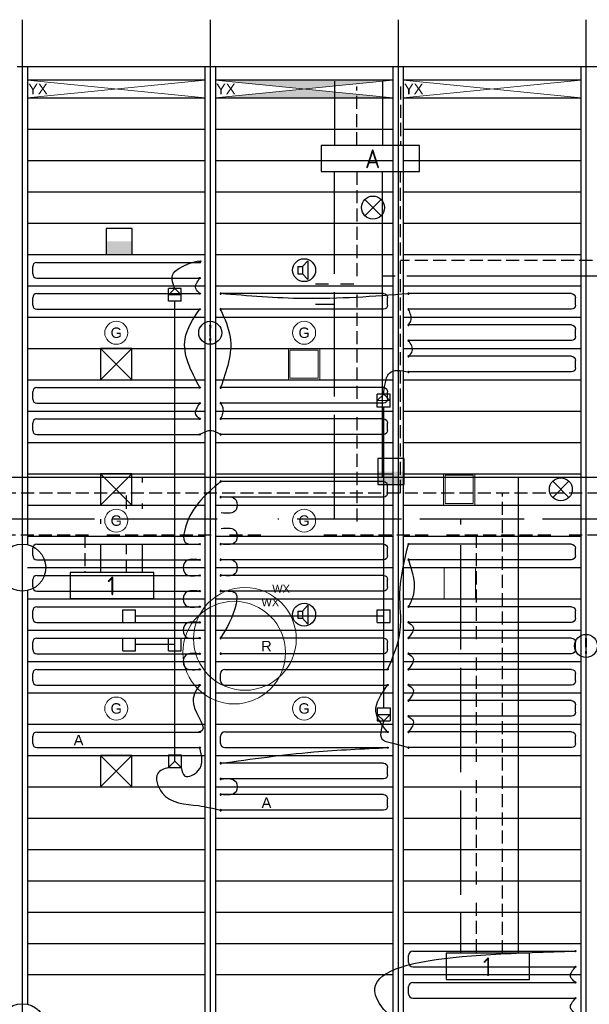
# Model space of a CAD drawing. Extents: x 51386 to 741080, y -643930 to -279818.
# Tile 4 of 34: x 335525 to 340982, y -323145 to -313711. Entities that reach past the tile are written whole.
import ezdxf

# ---------------------------------------------------------------- set-up
doc = ezdxf.new("R2010")
doc.units = 0
doc.header["$LTSCALE"] = 25
for name, pattern in [('2322105', [47, 40, -7]), ('2322106', [47, 5, -2, 5, -2, 5, -2, 5, -2, 5, -2, 5, -7]), ('2322107', [2000, 1000, 1000]), ('2322108', [7, 5, -2])]:
    doc.linetypes.add(name, pattern=pattern)
doc.layers.get('0').update_dxf_attribs({"linetype": 'CONTINUOUS'})
for name, color, linetype in [('0010CL', 2, 'CONTINUOUS'), ('60', 7, 'CONTINUOUS'), ('KP-bandraster', 5, 'CONTINUOUS'), ('KP-koppelingen', 6, 'CONTINUOUS'), ('KP-leidingen(aanvoer)', 5, 'CONTINUOUS'), ('KP-leidingen(retour)', 1, 'CONTINUOUS'), ('KP-Lucht aanvoer', 6, 'CONTINUOUS'), ('KP-Melders', 3, 'CONTINUOUS'), ('KP-Oppervlak', 3, 'CONTINUOUS'), ('KP-panelen', 1, 'CONTINUOUS'), ('KP-registers', 4, 'CONTINUOUS'), ('KP-slangen', 7, 'CONTINUOUS'), ('KP-tekst', 7, 'CONTINUOUS'), ('SYM-W', 7, 'CONTINUOUS'), ('Thermostaat', 160, 'CONTINUOUS'), ('WL5501--', 130, 'CONTINUOUS'), ('WL5502--', 130, 'CONTINUOUS'), ('WL561---_AANVOER', 10, 'CONTINUOUS'), ('WL561---_RETOUR', 10, 'CONTINUOUS')]:
    doc.layers.add(name, color=color, linetype=linetype)
doc.layers.add('KP-Lucht retour', color=3, linetype='CONTINUOUS', lineweight=18)
doc.layers.add('KP-Verlichting', color=2, linetype='CONTINUOUS', lineweight=18)
doc.styles.add('arial', font='ARIAL.TTF')
doc.styles.add('BURO-018', font='ISO96.shx', dxfattribs={"height": 90})
doc.styles.add('ISO', font='ISO.SHX')

# ---------------------------------------------------------------- blocks, each defined once
blk = doc.blocks.new('Register A')
at = {"layer": 'KP-registers', "linetype": 'Continuous'}
for p, q in [((90, 225), (1644, 225)), ((50, 115), (50, 185)), ((90, 75), (1644, 75))]:
    blk.add_line(p, q, dxfattribs=at)
for centre in [(1650, 225), (1650, 75)]:
    blk.add_circle(centre, 6, dxfattribs=at)
for centre, start, end in [((90, 185), 90, 180), ((90, 115), 180, 270)]:
    blk.add_arc(centre, 40, start, end, dxfattribs=at)
blk = doc.blocks.new('SW30485012')
at = {"color": 0, "linetype": 'Continuous'}
for p, q in [((-2.5, 2.5), (-2.5, -2.5)), ((2.5, 2.5), (-2.5, 2.5)), ((2.5, -2.5), (2.5, 2.5)), ((-2.5, -2.5), (2.5, -2.5))]:
    blk.add_line(p, q, dxfattribs=at)
blk.add_solid([(-2.5, 0), (2.5, 0), (-2.5, -2.5), (2.5, -2.5)], dxfattribs=at)
at = {"color": 0, "linetype": 'Continuous', "style": 'BURO-018', "flags": 1}
blk.add_attdef('W_ID', (0, 0), '', height=1.8, dxfattribs=at)

msp = doc.modelspace()

# ---------------------------------------------------------------- hatches: boundary and pattern name
at = {"layer": 'KP-Verlichting', "linetype": 'Continuous'}
h = msp.add_hatch(color=256, dxfattribs=at)
h.dxf.hatch_style = 1
h.paths.add_polyline_path([(339099.9, -314291), (337399.9, -314291), (338249.9, -314376)])
h.paths.add_polyline_path([(338249.9, -314376), (337399.9, -314461), (339099.9, -314461)])
h.paths.add_polyline_path([(338794.2, -314504.4), (339240.4, -314504.4), (339240.4, -314202.8), (338794.2, -314202.8)], flags=9)
h = msp.add_hatch(color=256, dxfattribs=at)
h.dxf.hatch_style = 1
h.paths.add_polyline_path([(337399.9, -314291), (338249.9, -314376), (339099.9, -314291)])
h.paths.add_polyline_path([(339099.9, -314461), (338249.9, -314376), (337399.9, -314461)])

# ---------------------------------------------------------------- linework, layer by layer
at = {"layer": '0010CL', "linetype": 'Continuous'}
for p, q in [((335549.9, -313711), (335549.9, -323827.4)), ((337349.9, -313711), (337349.9, -324316.5)), ((339149.9, -313711), (339149.9, -324775.6)), ((340949.9, -313711), (340949.9, -325153.1))]:
    msp.add_line(p, q, dxfattribs=at)
at = {"layer": '60', "color": 2, "linetype": 'Continuous'}
msp.add_lwpolyline([(338414.2, -315165), (339353.8, -315165), (339353.8, -314915), (338414.2, -314915)], close=True, dxfattribs=at)
at = {"layer": 'KP-bandraster', "linetype": 'Continuous'}
for p, q in [((335599.9, -314161), (335599.9, -318741.6)), ((337299.9, -314161), (337299.9, -324302.9)), ((337399.9, -314161), (337399.9, -324329.2)), ((339099.9, -314161), (339099.9, -324762.8)), ((339199.9, -314161), (339199.9, -324786)), ((340900, -314161), (340900, -325142.6)), ((335599.9, -319180.4), (335599.9, -323144.9))]:
    msp.add_line(p, q, dxfattribs=at)
for centre in [(335549.9, -318961), (335549.9, -323364.3)]:
    msp.add_circle(centre, 225, dxfattribs=at)
at = {"layer": 'KP-koppelingen', "linetype": 'Continuous'}
for p, q in [((336949.4, -316408.7), (336949.4, -316287.1)), ((337071.1, -316287.1), (336949.4, -316287.1)), ((336949.4, -316347.9), (337010.2, -316287.1)), ((337010.2, -316287.1), (337071, -316347.9)), ((337071, -316408.7), (337071.1, -316287.1)), ((337071, -316347.9), (336949.4, -316347.9)), ((337071, -316408.7), (336949.4, -316408.7)), ((338950.9, -317422.1), (338951, -317300.4)), ((339072.6, -317300.5), (338951, -317300.4)), ((338951, -317361.2), (339011.8, -317300.4)), ((339072.6, -317361.3), (338951, -317361.2)), ((339011.8, -317300.4), (339072.6, -317361.3)), ((339072.6, -317422.1), (339072.6, -317300.5)), ((339072.6, -317422.1), (338950.9, -317422.1)), ((336512.2, -319487.3), (336512.2, -319365.7)), ((336512.2, -319365.7), (336633.8, -319365.7)), ((336633.8, -319487.3), (336633.8, -319365.7)), ((338950.9, -319487.3), (338950.9, -319365.7)), ((338950.9, -319365.7), (339072.6, -319365.7)), ((339072.6, -319487.3), (339072.6, -319365.7)), ((336512.2, -319487.3), (336633.8, -319487.3)), ((338950.9, -319487.3), (339072.6, -319487.3)), ((336512.1, -319759.1), (336512.2, -319637.5)), ((336512.2, -319637.5), (336633.8, -319637.5)), ((336633.8, -319759.1), (336633.8, -319637.5)), ((336949.4, -319758.9), (336949.4, -319637.3)), ((336949.4, -319637.3), (337071, -319637.3)), ((337071, -319759), (337071, -319637.3)), ((336512.1, -319759.1), (336633.8, -319759.1)), ((336949.4, -319758.9), (337071, -319759)), ((338950.9, -320305.9), (339072.6, -320305.9)), ((338950.9, -320305.9), (338950.9, -320427.5)), ((338950.9, -320366.7), (339072.6, -320366.7)), ((339011.8, -320427.5), (338950.9, -320366.7)), ((339072.6, -320366.7), (339011.8, -320427.5)), ((339072.6, -320305.9), (339072.6, -320427.6)), ((338950.9, -320427.5), (339072.6, -320427.6)), ((336949.4, -320753.9), (337071, -320753.9)), ((336949.4, -320753.9), (336949.4, -320875.5)), ((337010.2, -320814.7), (337010.2, -320753.9)), ((337071, -320753.9), (337071, -320875.5)), ((337010.2, -320814.7), (336949.4, -320875.5)), ((337071, -320875.6), (337010.2, -320814.7)), ((336949.4, -320875.5), (337071, -320875.5))]:
    msp.add_line(p, q, dxfattribs=at)
at = {"layer": 'KP-leidingen(aanvoer)', "linetype": 'Continuous'}
for p, q in [((337010.2, -320753.9), (337010.2, -316408.7)), ((337010.2, -319698.1), (336633.8, -319698.1))]:
    msp.add_line(p, q, dxfattribs=at)
at = {"layer": 'KP-leidingen(retour)', "linetype": 'Continuous'}
for p, q in [((339011.8, -320305.9), (339011.8, -317422.1)), ((339011.8, -319426.6), (336633.8, -319426.3))]:
    msp.add_line(p, q, dxfattribs=at)
at = {"layer": 'KP-Lucht aanvoer', "linetype": 'Continuous'}
for p, q in [((336300.1, -316861), (336300, -317161)), ((336300, -317161), (336599.8, -316861)), ((336599.8, -316861), (336300.1, -316861)), ((336300.1, -316861), (336600, -317161)), ((336600, -317161), (336599.8, -316861)), ((336300, -317161), (336600, -317161)), ((336300.1, -318061.1), (336299.9, -318361.1)), ((336299.9, -318361.1), (336599.8, -318061.1)), ((336599.8, -318061.1), (336300.1, -318061.1)), ((336300.1, -318061.1), (336599.9, -318361.1)), ((336599.9, -318361.1), (336599.8, -318061.1)), ((336299.9, -318361.1), (336599.9, -318361.1)), ((336299.8, -320761), (336299.7, -321061)), ((336299.7, -321061), (336599.5, -320761)), ((336599.5, -320761), (336299.8, -320761)), ((336299.8, -320761), (336599.7, -321061)), ((336599.7, -321061), (336599.5, -320761)), ((336299.7, -321061), (336599.7, -321061))]:
    msp.add_line(p, q, dxfattribs=at)
at = {"layer": 'KP-Lucht retour', "linetype": 'Continuous'}
for p, q in [((338099, -316861), (338399, -316861)), ((338099.1, -317161), (338099, -316861)), ((338114.1, -317146), (338114, -316876)), ((338114, -316876), (338384, -316876)), ((338384, -316876), (338383.9, -317146)), ((338399, -316861), (338398.8, -317161)), ((338398.8, -317161), (338099.1, -317161)), ((338114.1, -317146), (338383.9, -317146)), ((339584.6, -318061), (339884.6, -318061)), ((339584.7, -318361), (339584.6, -318061)), ((339599.6, -318076), (339869.6, -318076)), ((339599.7, -318346), (339599.6, -318076)), ((339869.6, -318076), (339869.4, -318346)), ((339884.6, -318061), (339884.4, -318361)), ((339884.4, -318361), (339584.7, -318361)), ((339599.7, -318346), (339869.4, -318346)), ((339591.5, -318961), (339891.5, -318961)), ((339591.6, -319261), (339591.5, -318961)), ((339891.5, -318961), (339891.3, -319261)), ((339891.3, -319261), (339591.6, -319261))]:
    msp.add_line(p, q, dxfattribs=at)
at = {"layer": 'KP-Melders', "linetype": 'Continuous'}
for p, q in [((338831.1, -315588.8), (338986.7, -315433.2)), ((338831.1, -315433.2), (338986.7, -315588.8)), ((338233.1, -316076.6), (338285.1, -316021.2)), ((338285.1, -316021.2), (338285.1, -316201.9)), ((338190.1, -316076.6), (338233.1, -316076.6)), ((338190.1, -316076.6), (338190.1, -316146.6)), ((338233.1, -316076.6), (338233.1, -316146.6)), ((338190.1, -316146.6), (338233.1, -316146.6)), ((338190.1, -316146.6), (338233.1, -316146.6)), ((338233.1, -316146.6), (338285.1, -316201.9)), ((340631.1, -318288.8), (340786.7, -318133.2)), ((340631.1, -318133.2), (340786.7, -318288.8)), ((338233.1, -319376.6), (338285.1, -319321.2)), ((338285.1, -319321.2), (338285.1, -319501.9)), ((338190.1, -319376.6), (338233.1, -319376.6)), ((338190.1, -319376.6), (338190.1, -319446.6)), ((338233.1, -319376.6), (338233.1, -319446.6)), ((338190.1, -319446.6), (338233.1, -319446.6)), ((338190.1, -319446.6), (338233.1, -319446.6)), ((338233.1, -319446.6), (338285.1, -319501.9))]:
    msp.add_line(p, q, dxfattribs=at)
for centre in [(338908.9, -315511), (338249.9, -316111), (337349.9, -316711), (340708.9, -318211), (338249.9, -319411), (340950, -319711)]:
    msp.add_circle(centre, 110, dxfattribs=at)
at = {"layer": 'KP-Oppervlak', "linetype": 'Continuous'}
msp.add_line((335499.9, -314161), (346400.1, -314161), dxfattribs=at)
at = {"layer": 'KP-panelen', "linetype": 'Continuous'}
for p, q in [((337299.9, -314291), (335599.9, -314291)), ((339099.9, -314291), (337399.9, -314291)), ((340899.9, -314291), (339199.9, -314291)), ((335599.9, -314461), (337299.9, -314461)), ((337399.9, -314461), (339099.9, -314461)), ((339199.9, -314461), (340899.9, -314461)), ((335599.9, -314761), (337299.9, -314761)), ((337399.9, -314761), (339099.9, -314761)), ((339199.9, -314761), (340899.9, -314761)), ((335599.9, -315061), (337299.9, -315061)), ((337399.9, -315061), (339099.9, -315061)), ((339199.9, -315061), (340899.9, -315061)), ((335599.9, -315361), (337299.9, -315361)), ((337399.9, -315361), (339099.9, -315361)), ((339199.9, -315361), (340899.9, -315361)), ((335599.9, -315661), (337299.9, -315661)), ((337399.9, -315661), (339099.9, -315661)), ((339199.9, -315661), (340899.9, -315661)), ((335599.9, -315961), (337299.9, -315961)), ((337399.9, -315961), (339099.9, -315961)), ((339199.9, -315961), (340899.9, -315961)), ((335599.9, -316261), (337299.9, -316261)), ((337399.9, -316261), (339099.9, -316261)), ((339199.9, -316261), (340899.9, -316261)), ((335599.9, -316561), (337299.9, -316561)), ((337399.9, -316561), (339099.9, -316561)), ((339199.9, -316561), (340899.9, -316561)), ((335599.9, -316861), (337299.9, -316861)), ((337399.9, -316861), (339099.9, -316861)), ((339199.9, -316861), (340899.9, -316861)), ((335599.9, -317161), (337299.9, -317161)), ((337399.9, -317161), (339099.9, -317161)), ((339199.9, -317161), (340899.9, -317161)), ((335599.9, -317461), (337299.9, -317461)), ((337399.9, -317461), (339099.9, -317461)), ((339199.9, -317461), (340899.9, -317461)), ((335599.9, -317761), (337299.9, -317761)), ((337399.9, -317761), (339099.9, -317761)), ((339199.9, -317761), (340899.9, -317761)), ((335599.9, -318061), (337299.9, -318061)), ((337399.9, -318061), (339099.9, -318061)), ((339199.9, -318061), (340899.9, -318061)), ((335599.9, -318361), (337299.9, -318361)), ((337399.9, -318361), (339099.9, -318361)), ((339199.9, -318361), (340899.9, -318361)), ((335599.9, -318661), (337299.9, -318661)), ((337399.9, -318661), (339099.9, -318661)), ((339199.9, -318661), (340899.9, -318661)), ((335599.9, -318961), (337299.9, -318961)), ((337399.9, -318961), (339099.9, -318961)), ((339199.9, -318961), (340899.9, -318961)), ((335599.9, -319261), (337299.9, -319261)), ((337399.9, -319261), (339099.9, -319261)), ((339199.9, -319261), (340899.9, -319261)), ((335599.9, -319561), (337299.9, -319561)), ((337399.9, -319561), (339099.9, -319561)), ((339199.9, -319561), (340899.9, -319561)), ((335599.9, -319861), (337299.9, -319861)), ((337399.9, -319861), (339099.9, -319861)), ((339199.9, -319861), (340899.9, -319861)), ((335599.9, -320161), (337299.9, -320161)), ((337399.9, -320161), (339099.9, -320161)), ((339199.9, -320161), (340899.9, -320161)), ((335599.9, -320461), (337299.9, -320461)), ((337399.9, -320461), (339099.9, -320461)), ((339199.9, -320461), (340899.9, -320461)), ((335599.9, -320761), (337299.9, -320761)), ((337399.9, -320761), (339099.9, -320761)), ((339199.9, -320761), (340899.9, -320761)), ((335599.9, -321061), (337299.9, -321061)), ((337399.9, -321061), (339099.9, -321061)), ((339199.9, -321061), (340899.9, -321061)), ((335599.9, -321361), (337299.9, -321361)), ((337399.9, -321361), (339099.9, -321361)), ((339199.9, -321361), (340899.9, -321361)), ((335599.9, -321661), (337299.9, -321661)), ((337399.9, -321661), (339099.9, -321661)), ((339199.9, -321661), (340899.9, -321661)), ((335599.9, -321961), (337299.9, -321961)), ((337399.9, -321961), (339099.9, -321961)), ((339199.9, -321961), (340899.9, -321961)), ((335599.9, -322261), (337299.9, -322261)), ((337399.9, -322261), (339099.9, -322261)), ((339199.9, -322261), (340899.9, -322261)), ((335599.9, -322561), (337299.9, -322561)), ((337399.9, -322561), (339099.9, -322561)), ((339199.9, -322561), (340899.9, -322561)), ((335599.9, -322861), (337299.9, -322861)), ((337399.9, -322861), (339099.9, -322861)), ((339199.9, -322861), (340899.9, -322861))]:
    msp.add_line(p, q, dxfattribs=at)
at = {"layer": 'KP-slangen', "linetype": 'Continuous'}
for points in [[(337010.2, -316287.1), (337014.6, -316121), (337249.9, -316036), (337249, -316036.5)], [(337250.7, -316335), (337211.7, -316285.6), (337250.7, -316186.2)], [(339249.9, -316337.6), (338246.3, -316383.3), (337448.7, -316335.3)], [(337251, -317236.5), (337108.9, -316769.8), (337249.4, -316485.5)], [(337448.9, -316488.7), (337541.2, -316753), (337449.8, -317236.6)], [(339251.3, -316635.8), (339272.1, -316595.6), (339249.9, -316486)], [(339249.9, -316935.4), (339286, -316885.5), (339251.3, -316785.6)], [(339011.8, -317300.4), (339025, -317200.4), (339066.1, -317096.9), (339251, -317086)], [(337250.7, -317535.6), (337211.8, -317492.3), (337251.1, -317386)], [(337450.9, -317386.1), (337470.4, -317430), (337450.3, -317536.4)], [(337449.2, -317686.1), (337361.2, -317649.1), (337249.7, -317686.5)], [(337449.9, -318135.7), (337102.2, -318614.9), (337102.2, -318707.7), (337243.9, -318736)], [(337455.9, -318286), (337597.7, -318314.9), (337597.7, -318407.7), (337455.9, -318436)], [(337455.9, -318586), (337597.7, -318614.9), (337597.7, -318707.7), (337455.9, -318736)], [(339049.9, -319935.7), (339170.3, -319560.3), (339168, -319211.8), (339249.9, -318735.7)], [(337243.9, -318886), (337102.2, -318914.9), (337102.2, -319007.7), (337243.9, -319036)], [(337455.9, -318886), (337597.7, -318914.9), (337597.7, -319007.7), (337455.9, -319036)], [(339249.9, -318885.7), (339293.5, -319230.4), (339249.9, -319335.7)], [(337243.9, -319186), (337102.2, -319214.9), (337102.2, -319307.7), (337243.9, -319336)], [(337455.9, -319186), (337597.7, -319214.9), (337597.7, -319307.7), (337449.9, -319635.7)], [(337243.9, -319486), (337102.2, -319514.9), (337102.2, -319607.7), (337243.9, -319636)], [(339249.9, -319485.7), (339293.5, -319530.4), (339249.9, -319635.7)], [(337243.9, -319786), (337102.2, -319814.9), (337102.2, -319907.7), (337243.9, -319936)], [(339249.9, -319785.7), (339293.5, -319830.4), (339249.9, -319935.7)], [(337249.9, -320086), (337188.4, -320265.8), (337249.9, -320536), (337249, -320536.2)], [(339049.9, -320535.7), (338937.6, -320339.8), (339049.9, -320085.7)], [(339249.9, -320085.7), (339293.5, -320130.4), (339249.9, -320235.7)], [(339011.8, -320427.5), (339008.6, -320615.5), (339061.5, -320633.7), (339250.5, -320685.7)], [(339249.9, -320385.7), (339293.5, -320430.4), (339249.9, -320535.7)], [(337071, -320875.5), (337107.5, -320957.6), (337235.8, -320905.8), (337249.9, -320686)], [(337449.9, -320835.7), (338342.7, -320727.5), (339049.9, -320685.7)], [(336949.4, -320875.5), (336847, -320933), (336889, -321118), (337237, -321241.4), (337449.9, -321285.7)], [(337455.9, -320986), (337597.7, -321014.9), (337597.7, -321107.7), (337455.9, -321136)], [(339049.9, -323236), (339002.1, -323179.8), (340849.9, -322636)], [(340849.9, -322936), (340802.1, -322879.8), (340849.9, -322786)], [(340849.9, -323236), (340802.1, -323179.8), (340849.9, -323086)]]:
    msp.add_spline(points, degree=3, dxfattribs=at)
at = {"layer": 'KP-Verlichting', "linetype": 'Continuous'}
for p, q in [((335599.9, -314461), (337299.9, -314291)), ((335599.9, -314291), (337299.9, -314461)), ((337399.9, -314461), (339099.9, -314291)), ((337399.9, -314291), (339099.9, -314461)), ((339199.9, -314461), (340899.9, -314291)), ((339199.9, -314291), (340899.9, -314461))]:
    msp.add_line(p, q, dxfattribs=at)
for centre, radius in [((336449.9, -316711), 110), ((338249.9, -316711), 110), ((336449.9, -318511), 110), ((336449.9, -318511), 110), ((338249.9, -318511), 110), ((338249.9, -318511), 110), ((337682.7, -319644.4), 491.8), ((337579.4, -319775.5), 491.8), ((336449.9, -320311), 110), ((336449.9, -320311), 110), ((338249.9, -320311), 110), ((338249.9, -320311), 110)]:
    msp.add_circle(centre, radius, dxfattribs=at)
at = {"layer": 'SYM-W', "color": 2, "linetype": 'Continuous'}
for p, q in [((336009.4, -319007.3), (336009.4, -319257.3)), ((336809.4, -319007.3), (336009.4, -319007.3)), ((336809.4, -319257.3), (336809.4, -319007.3)), ((336009.4, -319257.3), (336809.4, -319257.3)), ((340409.4, -322655.8), (339609.4, -322655.8)), ((339609.4, -322655.8), (339609.4, -322905.8)), ((340409.4, -322905.8), (340409.4, -322655.8)), ((339609.4, -322905.8), (340409.4, -322905.8))]:
    msp.add_line(p, q, dxfattribs=at)
at = {"layer": 'WL5501--', "linetype": '2322105'}
for p, q in [((338539.2, -314300.4), (338539.2, -314915)), ((338539.2, -318496.3), (338539.2, -315169.5)), ((338358.2, -316435.5), (338539.2, -316435.5)), ((337416.6, -318496.3), (334009.4, -318496.3)), ((336298.9, -318496.3), (336298.9, -318540.1)), ((341533.4, -318496.3), (337996.6, -318496.3)), ((339748.9, -318496.3), (339688.2, -318496.3)), ((339748.9, -318496.3), (339748.9, -318546.3)), ((336298.9, -318739.3), (336298.9, -319007.3)), ((339748.9, -318746.3), (339748.9, -322655.8))]:
    msp.add_line(p, q, dxfattribs=at)
at = {"layer": 'WL5502--', "linetype": '2322106'}
for p, q in [((338755.7, -314915), (338755.7, -314350.4)), ((338755.7, -315169.5), (338755.7, -318646.3)), ((338358.2, -316243), (338481.7, -316243)), ((338599.7, -316243), (338755.7, -316243)), ((334009.4, -318646.3), (337858.8, -318646.3)), ((336148.9, -318646.3), (336148.9, -319007.3)), ((338438.8, -318646.3), (341993.5, -318646.3)), ((339898.9, -318646.3), (339898.9, -322655.8))]:
    msp.add_line(p, q, dxfattribs=at)
at = {"layer": 'WL561---_AANVOER', "linetype": '2322107'}
for p, q in [((338999, -314300.4), (338999, -314915)), ((338999, -318096.3), (338999, -315169.5)), ((339122.9, -316169.2), (338999, -316169.2)), ((341510.8, -316169.2), (339235, -316169.2)), ((344238.7, -318096.3), (334009.4, -318096.3)), ((336698.9, -318096.3), (336698.9, -318146.3)), ((340298.9, -318096.3), (340298.9, -322655.8)), ((336698.9, -318346.3), (336698.9, -318396.3)), ((336698.9, -318746.3), (336698.9, -319007.3))]:
    msp.add_line(p, q, dxfattribs=at)
at = {"layer": 'WL561---_RETOUR', "linetype": '2322108'}
for p, q in [((339172.3, -314350.4), (339172.3, -314915)), ((339172.3, -318246.3), (339172.3, -315169.5)), ((341360.8, -316019.2), (339172.3, -316019.2)), ((344238.7, -318246.3), (334009.4, -318246.3)), ((336548.9, -318396.3), (336548.9, -318246.3)), ((340148.9, -322655.8), (340148.9, -318246.3)), ((336548.9, -319007.3), (336548.9, -318746.3))]:
    msp.add_line(p, q, dxfattribs=at)

# ---------------------------------------------------------------- block references
at = {"layer": 'KP-registers', "linetype": 'Continuous'}
for p in [(335599.9, -316261), (335599.9, -316561), (335599.9, -317461), (335599.9, -317761), (335599.9, -318961), (335599.9, -319261), (335599.9, -319561), (335599.9, -319861), (335599.9, -320161), (337399.9, -320160.7), (335599.9, -320761), (337399.9, -320760.7), (339199.9, -322861), (339199.9, -323161)]:
    msp.add_blockref('Register A', p, dxfattribs=at)
at = {"layer": 'KP-registers', "linetype": 'Continuous', "xscale": -1}
for p in [(339099.9, -316560.7), (340899.9, -316560.7), (340899.9, -316860.7), (340899.9, -317160.7), (339099.9, -317460.7), (339099.9, -317760.7), (339099.9, -318360.7), (339099.9, -318960.7), (340899.9, -318960.7), (339099.9, -319260.7), (340899.9, -319560.7), (339099.9, -319860.7), (340899.9, -319860.7), (340900, -320160.7), (340899.9, -320460.7), (340900, -320760.4), (339099.9, -321060.7), (339099.9, -321360.7)]:
    msp.add_blockref('Register A', p, dxfattribs=at)
at = {"layer": 'Thermostaat', "xscale": 50, "yscale": 50, "zscale": 50}
for p in [(336478.6, -315836), (339082.2, -318040.6)]:
    msp.add_blockref('SW30485012', p, dxfattribs=at)

# ---------------------------------------------------------------- texts
at = {"layer": '60', "color": 1, "linetype": 'Continuous', "style": 'ISO'}
for s, p in [('A', (338833.2, -315133.8)), ('1', (336363, -319227)), ('1', (339963, -322875.5))]:
    msp.add_text(s, height=180, dxfattribs=at).set_placement(p)
at = {"layer": 'KP-Melders', "linetype": 'Continuous', "char_height": 150, "attachment_point": 5, "style": 'arial'}
for insert in [(337349.9, -316711), (340950, -319711)]:
    msp.add_mtext('\\A1;!', dxfattribs=dict(at, insert=insert))
at = {"layer": 'KP-tekst', "linetype": 'Continuous', "char_height": 100, "attachment_point": 5, "style": 'arial'}
for s, insert in [('\\A1;R', (337889, -319713.1)), ('\\A1;A', (336089, -320613.1)), ('\\A1;A', (337889, -321213.1))]:
    msp.add_mtext(s, dxfattribs=dict(at, insert=insert))
at = {"layer": 'KP-Verlichting', "linetype": 'Continuous', "attachment_point": 5, "style": 'arial'}
for s, insert, char_height in [('\\A1;YX', (335699.5, -314374.6), 100), ('\\A1;YX', (337499.5, -314374.6), 100), ('\\A1;YX', (339299.5, -314374.6), 100), ('\\A1;G', (336449.9, -316711), 100), ('\\A1;G', (338249.9, -316711), 100), ('\\A1;G', (336449.9, -318511), 100), ('\\A1;G', (336449.9, -318511), 100), ('\\A1;G', (338249.9, -318511), 100), ('\\A1;G', (338249.9, -318511), 100), ('\\A1;WX', (338029.3, -319163.1), 75), ('\\A1;WX', (337926, -319294.2), 75), ('\\A1;G', (336449.9, -320311), 100), ('\\A1;G', (336449.9, -320311), 100), ('\\A1;G', (338249.9, -320311), 100), ('\\A1;G', (338249.9, -320311), 100)]:
    msp.add_mtext(s, dxfattribs=dict(at, insert=insert, char_height=char_height))

doc.saveas('drawing.dxf')
